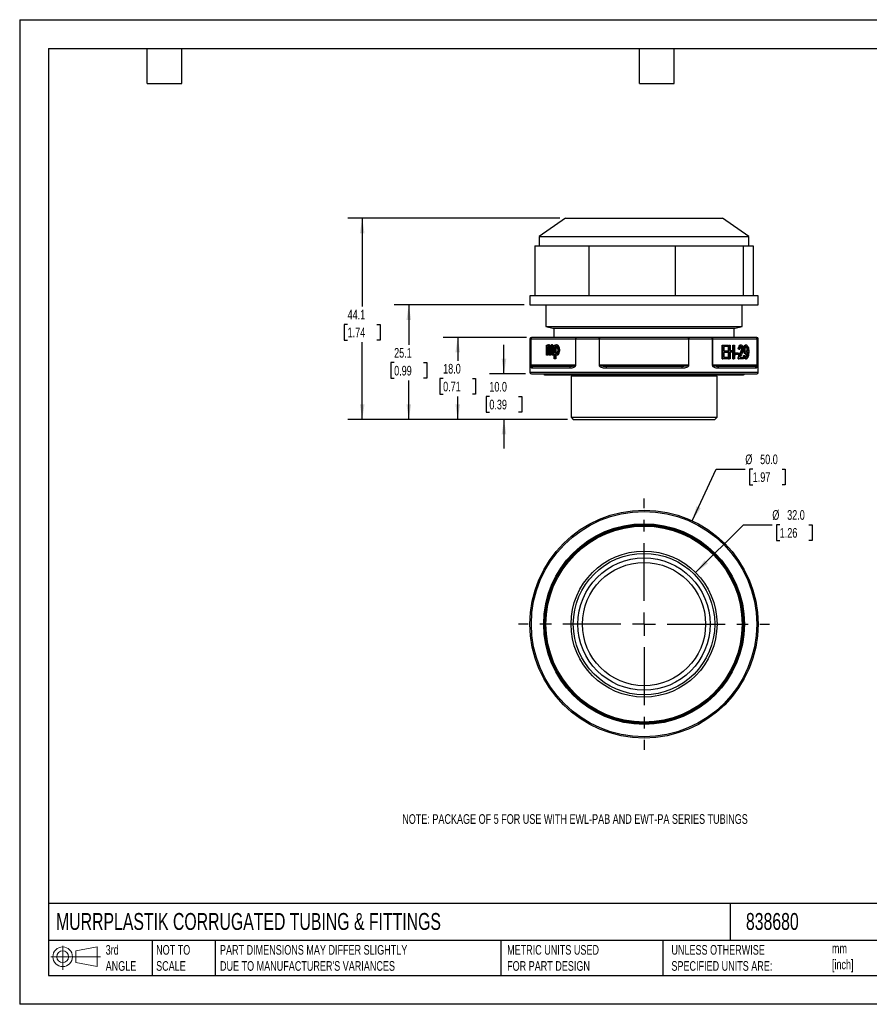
# Model space of a CAD drawing. Header units: millimetres. Extents: x 0 to 279, y 0 to 216.
# Tile 1 of 3: x 0 to 186, y 0 to 216. Entities that reach past the tile are written whole.
import ezdxf

# ---------------------------------------------------------------- set-up
doc = ezdxf.new("R2010")
doc.units = ezdxf.units.MM
doc.linetypes.add('CENTERX2', pattern=[20.32, 12.7, -2.54, 2.54, -2.54])
doc.layers.add('CENTER', color=40, linetype='CENTERX2')
doc.layers.add('DIMENSIONS', color=140, linetype='Continuous', lineweight=25)
doc.layers.add('TEXT', color=140, linetype='Continuous', lineweight=25)
doc.styles.add('SLDTEXTSTYLE0', font='TXT', dxfattribs={"width": 0.7})
doc.dimstyles.new('SLDDIMSTYLE0', dxfattribs={"dimtxt": 2.158008, "dimasz": 3.302, "dimexe": 0, "dimexo": 0.0625, "dimgap": 0.539502, "dimtad": 0, "dimtih": 1, "dimtoh": 1, "dimdec": 1, "dimrnd": 1e-09, "dimzin": 4, "dimdsep": 46, "dimtxsty": 'SLDTEXTSTYLE0', "dimsah": 1, "dimcen": 0, "dimadec": 0, "dimazin": 1, "dimtfac": 1, "dimtdec": 1, "dimtofl": 0, "dimtmove": 0, "dimatfit": 3, "dimfxl": 0, "dimfrac": 2, "dimtolj": 1, "dimtzin": 12, "dimarcsym": 0})
doc.dimstyles.new('SLDDIMSTYLE1', dxfattribs={"dimtxt": 2.158008, "dimasz": 3.302, "dimexe": 0, "dimexo": 0.0625, "dimgap": 0.539502, "dimtad": 0, "dimtih": 1, "dimtoh": 1, "dimdec": 1, "dimrnd": 1e-09, "dimzin": 4, "dimdsep": 46, "dimtxsty": 'SLDTEXTSTYLE0', "dimsah": 1, "dimcen": 0.09, "dimadec": 0, "dimazin": 1, "dimtfac": 1, "dimtdec": 1, "dimtmove": 0, "dimatfit": 0, "dimfxl": 0, "dimfrac": 2, "dimtolj": 1, "dimtzin": 12, "dimarcsym": 0})
doc.dimstyles.new('SLDDIMSTYLE2', dxfattribs={"dimtxt": 2.158008, "dimasz": 3.302, "dimexe": 0, "dimexo": 0.0625, "dimgap": 0.539502, "dimtad": 0, "dimtih": 1, "dimtoh": 1, "dimdec": 1, "dimrnd": 1e-09, "dimzin": 4, "dimdsep": 46, "dimtxsty": 'SLDTEXTSTYLE0', "dimsah": 1, "dimcen": 0.09, "dimadec": 0, "dimazin": 1, "dimtfac": 1, "dimtdec": 1, "dimtofl": 0, "dimtmove": 0, "dimatfit": 3, "dimfxl": 0, "dimfrac": 2, "dimtolj": 1, "dimtzin": 12, "dimarcsym": 0})
doc.dimstyles.new('SLDDIMSTYLE3', dxfattribs={"dimtxt": 2.158008, "dimasz": 3.302, "dimexe": 0, "dimexo": 0.0625, "dimgap": 0.539502, "dimtad": 0, "dimtih": 1, "dimtoh": 1, "dimdec": 1, "dimrnd": 1e-09, "dimzin": 12, "dimdsep": 46, "dimtxsty": 'SLDTEXTSTYLE0', "dimsah": 1, "dimcen": 0.09, "dimadec": 0, "dimazin": 3, "dimtfac": 1, "dimtdec": 1, "dimtofl": 0, "dimtmove": 0, "dimatfit": 3, "dimfxl": 0, "dimfrac": 2, "dimtolj": 1, "dimtzin": 12, "dimarcsym": 0})

# ---------------------------------------------------------------- blocks, each defined once
blk = doc.blocks.new('Block11')
at = {"color": 7, "linetype": 'Continuous', "lineweight": 18}
for p, q in [((2.59, 5.31), (2.59, 0)), ((5.48, 4.17), (10.18, 5.03)), ((10.18, 5.03), (10.18, 0.73)), ((0, 2.88), (10.87, 2.88)), ((5.48, 1.6), (5.48, 4.17)), ((5.48, 1.6), (10.18, 0.73))]:
    blk.add_line(p, q, dxfattribs=at)
for radius in [2.15, 1.29]:
    blk.add_circle((2.59, 2.88), radius, dxfattribs=at)
blk = doc.blocks.new('Block12')
at = {"color": 7, "linetype": 'Continuous'}
blk.add_blockref('Block11', (0, 0), dxfattribs=at)
blk = doc.blocks.new('_D')
at = {"layer": 'DIMENSIONS'}
for p, q in [((148.18, 94.68), (158.64, 105.14)), ((158.64, 105.14), (164.99, 105.14)), ((166.62, 105.14), (165.9, 105.14)), ((165.9, 105.14), (165.9, 101.71)), ((173.03, 105.14), (173.76, 105.14)), ((173.76, 105.14), (173.76, 101.71)), ((165.9, 101.71), (166.62, 101.71)), ((173.76, 101.71), (173.03, 101.71))]:
    blk.add_line(p, q, dxfattribs=at)
blk.add_solid([(148.18, 94.68), (150.88, 96.66), (150.16, 97.38)], dxfattribs=at)
at = {"layer": 'DIMENSIONS', "char_height": 2.117, "attachment_point": 1, "style": 'SLDTEXTSTYLE0'}
for s, insert in [('%%c', (164.99, 108.36)), ('32.0', (168.25, 108.36)), ('1.26', (166.62, 104.44))]:
    blk.add_mtext(s, dxfattribs=dict(at, insert=insert))
blk = doc.blocks.new('_D_1')
at = {"layer": 'DIMENSIONS'}
for p, q in [((147.44, 106.02), (152.72, 117.35)), ((152.72, 117.35), (159.07, 117.35)), ((160.7, 117.35), (159.98, 117.35)), ((159.98, 117.35), (159.98, 113.92)), ((167.12, 117.35), (167.84, 117.35)), ((167.84, 117.35), (167.84, 113.92)), ((159.98, 113.92), (160.7, 113.92)), ((167.84, 113.92), (167.12, 113.92))]:
    blk.add_line(p, q, dxfattribs=at)
blk.add_solid([(147.44, 106.02), (149.3, 108.8), (148.38, 109.23)], dxfattribs=at)
at = {"layer": 'DIMENSIONS', "char_height": 2.117, "attachment_point": 1, "style": 'SLDTEXTSTYLE0'}
for s, insert in [('%%c', (159.07, 120.56)), ('50.0', (162.33, 120.56)), ('1.97', (160.7, 116.65))]:
    blk.add_mtext(s, dxfattribs=dict(at, insert=insert))
blk = doc.blocks.new('SW_CENTERMARKSYMBOL_0')
at = {"layer": 'CENTER', "color": 0}
for p, q in [((0, 5.08), (0, 27.54)), ((0, 0), (0, 2.54)), ((-5.08, 0), (-27.54, 0)), ((0, 0), (-2.54, 0)), ((0, 0), (0, -2.54)), ((0, 0), (2.54, 0)), ((5.08, 0), (27.54, 0)), ((0, -5.08), (0, -27.54))]:
    blk.add_line(p, q, dxfattribs=at)
blk = doc.blocks.new('_D_2')
at = {"layer": 'DIMENSIONS'}
for p, q in [((106.17, 138.25), (106.17, 144.6)), ((110.9, 138.25), (103, 138.25)), ((102.96, 133.27), (102.24, 133.27)), ((102.24, 133.27), (102.24, 129.84)), ((109.38, 133.27), (110.1, 133.27)), ((110.1, 133.27), (110.1, 129.84)), ((102.24, 129.84), (102.96, 129.84)), ((110.1, 129.84), (109.38, 129.84)), ((120.1, 128.25), (103, 128.25)), ((106.17, 128.25), (106.17, 121.9))]:
    blk.add_line(p, q, dxfattribs=at)
for points in [[(106.17, 138.25), (106.68, 141.55), (105.66, 141.55)], [(106.17, 128.25), (105.66, 124.95), (106.68, 124.95)]]:
    blk.add_solid(points, dxfattribs=at)
at = {"layer": 'DIMENSIONS', "char_height": 2.117, "attachment_point": 1, "style": 'SLDTEXTSTYLE0'}
for s, insert in [('10.0', (102.96, 136.48)), ('0.39', (102.96, 132.57))]:
    blk.add_mtext(s, dxfattribs=dict(at, insert=insert))
blk = doc.blocks.new('_D_3')
at = {"layer": 'DIMENSIONS'}
for p, q in [((111.07, 146.25), (92.86, 146.25)), ((96.03, 146.25), (96.03, 141.13)), ((92.83, 137.22), (92.1, 137.22)), ((92.1, 137.22), (92.1, 133.79)), ((99.24, 137.22), (99.96, 137.22)), ((99.96, 137.22), (99.96, 133.79)), ((92.1, 133.79), (92.83, 133.79)), ((96.03, 128.25), (96.03, 133.3)), ((99.96, 133.79), (99.24, 133.79)), ((120.1, 128.25), (92.86, 128.25))]:
    blk.add_line(p, q, dxfattribs=at)
for points in [[(96.03, 146.25), (95.52, 142.95), (96.54, 142.95)], [(96.03, 128.25), (96.54, 131.55), (95.52, 131.55)]]:
    blk.add_solid(points, dxfattribs=at)
at = {"layer": 'DIMENSIONS', "char_height": 2.117, "attachment_point": 1, "style": 'SLDTEXTSTYLE0'}
for s, insert in [('18.0', (92.83, 140.43)), ('0.71', (92.83, 136.52))]:
    blk.add_mtext(s, dxfattribs=dict(at, insert=insert))
blk = doc.blocks.new('_D_4')
at = {"layer": 'DIMENSIONS'}
for p, q in [((110.6, 153.35), (82.12, 153.35)), ((85.3, 153.35), (85.3, 144.61)), ((82.09, 140.7), (81.37, 140.7)), ((81.37, 140.7), (81.37, 137.27)), ((88.51, 140.7), (89.23, 140.7)), ((89.23, 140.7), (89.23, 137.27)), ((81.37, 137.27), (82.09, 137.27)), ((85.3, 128.25), (85.3, 136.79)), ((89.23, 137.27), (88.51, 137.27)), ((120.1, 128.25), (82.12, 128.25))]:
    blk.add_line(p, q, dxfattribs=at)
for points in [[(85.3, 153.35), (84.79, 150.05), (85.81, 150.05)], [(85.3, 128.25), (85.81, 131.55), (84.79, 131.55)]]:
    blk.add_solid(points, dxfattribs=at)
at = {"layer": 'DIMENSIONS', "char_height": 2.117, "attachment_point": 1, "style": 'SLDTEXTSTYLE0'}
for s, insert in [('25.1', (82.09, 143.91)), ('0.99', (82.09, 140))]:
    blk.add_mtext(s, dxfattribs=dict(at, insert=insert))
blk = doc.blocks.new('_D_5')
at = {"layer": 'DIMENSIONS'}
for p, q in [((118.4, 172.35), (71.92, 172.35)), ((75.09, 172.35), (75.09, 152.99)), ((71.89, 149.08), (71.16, 149.08)), ((71.16, 149.08), (71.16, 145.65)), ((78.3, 149.08), (79.03, 149.08)), ((79.03, 149.08), (79.03, 145.65)), ((71.16, 145.65), (71.89, 145.65)), ((75.09, 128.25), (75.09, 145.17)), ((79.03, 145.65), (78.3, 145.65)), ((120.1, 128.25), (71.92, 128.25))]:
    blk.add_line(p, q, dxfattribs=at)
for points in [[(75.09, 172.35), (74.59, 169.05), (75.6, 169.05)], [(75.09, 128.25), (75.6, 131.55), (74.59, 131.55)]]:
    blk.add_solid(points, dxfattribs=at)
at = {"layer": 'DIMENSIONS', "char_height": 2.117, "attachment_point": 1, "style": 'SLDTEXTSTYLE0'}
for s, insert in [('44.1', (71.89, 152.29)), ('1.74', (71.89, 148.38))]:
    blk.add_mtext(s, dxfattribs=dict(at, insert=insert))

msp = doc.modelspace()

# ---------------------------------------------------------------- linework, layer by layer
at = {"color": 7, "linetype": 'Continuous'}
for p, q in [((0, 215.9), (0, 0)), ((0, 215.9), (279.4, 215.9)), ((279.4, 0), (0, 0))]:
    msp.add_line(p, q, dxfattribs=at)
for p, q in [((119.67, 172.35), (113.87, 168.35)), ((119.67, 172.35), (154.07, 172.35)), ((159.87, 168.35), (154.07, 172.35)), ((112.93, 166.35), (112.93, 155.35)), ((112.93, 166.35), (118.85, 166.35)), ((113.87, 168.35), (113.87, 166.35)), ((113.87, 168.35), (159.87, 168.35)), ((118.85, 166.35), (124.77, 166.35)), ((124.77, 166.35), (124.77, 155.35)), ((124.77, 166.35), (134.24, 166.35)), ((134.24, 166.35), (143.7, 166.35)), ((143.7, 166.35), (143.7, 155.35)), ((143.7, 166.35), (151.17, 166.35)), ((151.17, 166.35), (158.63, 166.35)), ((158.63, 166.35), (158.63, 155.35)), ((158.63, 166.35), (159.72, 166.35)), ((159.72, 166.35), (160.81, 166.35)), ((159.87, 166.35), (159.87, 168.35)), ((160.81, 166.35), (160.81, 155.35)), ((111.87, 155.35), (111.87, 153.35)), ((161.87, 155.35), (111.87, 155.35)), ((111.87, 153.35), (161.87, 153.35)), ((115.37, 153.35), (115.37, 148.65)), ((158.37, 148.65), (158.37, 153.35)), ((161.87, 153.35), (161.87, 155.35)), ((115.37, 148.65), (116.87, 148.25)), ((115.37, 148.65), (136.87, 148.65)), ((116.87, 148.25), (136.87, 148.25)), ((117.12, 148.25), (117.12, 146.25)), ((136.87, 148.65), (158.37, 148.65)), ((136.87, 148.25), (156.87, 148.25)), ((156.62, 146.25), (156.62, 148.25)), ((156.87, 148.25), (158.37, 148.65)), ((111.87, 145.95), (111.87, 138.55)), ((111.87, 145.95), (112.04, 145.95)), ((112.04, 145.95), (112.04, 140.15)), ((112.04, 145.95), (112.08, 145.95)), ((112.08, 140.15), (112.08, 145.95)), ((112.08, 145.95), (121.82, 145.95)), ((112.34, 146.25), (112.17, 146.25)), ((122.08, 146.25), (112.34, 146.25)), ((121.82, 145.95), (121.82, 140.15)), ((121.82, 145.95), (121.9, 145.95)), ((121.9, 140.15), (121.9, 145.95)), ((121.9, 145.95), (127.01, 145.95)), ((127.13, 146.25), (122.08, 146.25)), ((127.01, 145.95), (127.01, 140.15)), ((127.01, 145.95), (127.13, 145.95)), ((127.13, 146.25), (127.13, 145.95)), ((146.6, 146.25), (127.13, 146.25)), ((127.13, 140.15), (127.13, 145.95)), ((127.13, 145.95), (146.6, 145.95)), ((146.6, 145.95), (146.6, 146.25)), ((151.66, 146.25), (146.6, 146.25)), ((146.6, 145.95), (146.6, 140.15)), ((146.6, 145.95), (146.72, 145.95)), ((146.72, 140.15), (146.72, 145.95)), ((146.72, 145.95), (151.84, 145.95)), ((161.39, 146.25), (151.66, 146.25)), ((151.84, 145.95), (151.84, 140.15)), ((151.84, 145.95), (151.92, 145.95)), ((151.92, 140.15), (151.92, 145.95)), ((151.92, 145.95), (161.65, 145.95)), ((161.57, 146.25), (161.39, 146.25)), ((161.65, 145.95), (161.65, 140.15)), ((161.65, 145.95), (161.69, 145.95)), ((161.69, 140.15), (161.69, 145.95)), ((161.69, 145.95), (161.87, 145.95)), ((161.87, 138.55), (161.87, 145.95)), ((115.46, 142.35), (115.46, 144.53)), ((115.46, 144.53), (115.62, 144.53)), ((115.62, 144.53), (115.62, 144.22)), ((115.8, 144.53), (115.62, 144.53)), ((115.64, 143.48), (115.64, 142.35)), ((115.82, 143.48), (115.64, 143.48)), ((115.8, 144.53), (115.8, 144.49)), ((115.82, 143.48), (115.82, 142.35)), ((116.13, 144.58), (115.95, 144.58)), ((116.1, 142.35), (116.1, 143.77)), ((116.29, 143.62), (116.29, 142.35)), ((116.46, 143.62), (116.29, 143.62)), ((116.46, 143.62), (116.46, 142.35)), ((116.77, 144.58), (116.6, 144.58)), ((116.75, 142.35), (116.75, 143.72)), ((116.93, 143.85), (116.93, 142.35)), ((117.11, 143.85), (116.93, 143.85)), ((117.11, 143.85), (117.11, 142.35)), ((117.2, 141.52), (117.2, 144.53)), ((117.2, 144.53), (117.37, 144.53)), ((117.37, 144.53), (117.37, 144.25)), ((117.55, 144.53), (117.37, 144.53)), ((117.54, 143.43), (117.37, 143.43)), ((117.39, 142.58), (117.39, 141.52)), ((117.86, 144.58), (117.69, 144.58)), ((118.32, 143.46), (118.15, 143.46)), ((153.98, 141.57), (153.98, 144.57)), ((153.98, 144.57), (154.16, 144.57)), ((154.16, 141.57), (154.16, 144.57)), ((154.16, 144.57), (155.24, 144.57)), ((155.24, 144.21), (154.35, 144.21)), ((154.35, 144.21), (154.35, 143.3)), ((154.35, 143.3), (155.19, 143.3)), ((155.19, 142.94), (154.35, 142.94)), ((154.35, 142.94), (154.35, 141.92)), ((155.19, 143.3), (155.19, 142.94)), ((155.24, 144.57), (155.24, 144.21)), ((155.38, 141.57), (155.38, 144.57)), ((155.38, 144.57), (155.56, 144.57)), ((155.56, 141.57), (155.56, 144.57)), ((155.56, 144.57), (155.76, 144.57)), ((155.76, 144.57), (155.76, 143.34)), ((155.76, 143.34), (156.53, 143.34)), ((156.53, 142.98), (155.76, 142.98)), ((155.76, 142.98), (155.76, 141.57)), ((156.36, 143.34), (156.36, 144.57)), ((156.36, 144.57), (156.53, 144.57)), ((156.36, 141.57), (156.36, 142.98)), ((156.53, 143.34), (156.53, 144.57)), ((156.53, 144.57), (156.73, 144.57)), ((156.53, 141.57), (156.53, 142.98)), ((156.73, 144.57), (156.73, 141.57)), ((156.79, 142.47), (156.79, 142.84)), ((156.79, 142.84), (156.97, 142.84)), ((156.97, 142.47), (156.97, 142.84)), ((156.97, 142.84), (157.53, 142.84)), ((157.71, 143.67), (157.52, 143.71)), ((157.52, 143.71), (157.7, 143.71)), ((157.53, 142.84), (157.53, 142.47)), ((157.89, 143.67), (157.7, 143.71)), ((157.71, 143.67), (157.89, 143.67)), ((157.87, 142.68), (158.05, 142.68)), ((158.01, 144.58), (158.18, 144.58)), ((158.29, 143.76), (158.46, 143.76)), ((158.68, 143.57), (158.85, 143.57)), ((159.12, 142.59), (159.29, 142.59)), ((159.15, 144.58), (159.32, 144.58)), ((159.46, 143.59), (159.63, 143.59)), ((159.62, 142.91), (159.65, 142.91)), ((115.64, 142.35), (115.46, 142.35)), ((115.82, 142.35), (115.64, 142.35)), ((116.29, 142.35), (116.1, 142.35)), ((116.46, 142.35), (116.29, 142.35)), ((116.93, 142.35), (116.75, 142.35)), ((117.11, 142.35), (116.93, 142.35)), ((117.39, 141.52), (117.2, 141.52)), ((117.56, 141.52), (117.39, 141.52)), ((117.56, 142.36), (117.56, 141.52)), ((117.85, 142.31), (117.67, 142.31)), ((153.98, 141.57), (154.16, 141.57)), ((155.28, 141.57), (154.16, 141.57)), ((154.35, 141.92), (155.28, 141.92)), ((155.28, 141.92), (155.28, 141.57)), ((155.38, 141.57), (155.56, 141.57)), ((155.76, 141.57), (155.56, 141.57)), ((156.36, 141.57), (156.53, 141.57)), ((156.73, 141.57), (156.53, 141.57)), ((156.79, 142.47), (156.97, 142.47)), ((157.53, 142.47), (156.97, 142.47)), ((157.49, 141.57), (157.66, 141.57)), ((157.51, 141.83), (157.68, 141.83)), ((158.65, 141.57), (157.66, 141.57)), ((157.92, 141.92), (158.65, 141.92)), ((158.65, 141.92), (158.65, 141.57)), ((158.7, 142.26), (158.88, 142.3)), ((158.7, 142.26), (158.88, 142.26)), ((158.88, 142.26), (159.06, 142.3)), ((158.88, 142.3), (159.06, 142.3)), ((159.13, 141.52), (159.3, 141.52)), ((161.87, 138.55), (111.87, 138.55)), ((112.08, 140.15), (112.04, 140.15)), ((121.82, 140.15), (112.08, 140.15)), ((112.17, 138.25), (161.57, 138.25)), ((112.3, 139.55), (120.59, 139.55)), ((120.79, 139.85), (112.59, 139.85)), ((120.9, 139.86), (120.79, 139.85)), ((121.82, 140.15), (121.9, 140.15)), ((127.13, 140.15), (127.01, 140.15)), ((146.6, 140.15), (127.13, 140.15)), ((128.57, 139.55), (145.16, 139.55)), ((145.06, 139.85), (128.67, 139.85)), ((145.23, 139.86), (145.06, 139.85)), ((146.6, 140.15), (146.72, 140.15)), ((151.92, 140.15), (151.84, 140.15)), ((161.65, 140.15), (151.92, 140.15)), ((161.14, 139.85), (152.95, 139.85)), ((153.14, 139.55), (161.44, 139.55)), ((161.2, 139.86), (161.14, 139.85)), ((161.65, 140.15), (161.69, 140.15)), ((115.07, 138.05), (158.67, 138.05)), ((120.87, 137.75), (120.87, 128.75)), ((152.87, 137.75), (120.87, 137.75)), ((121.37, 138.05), (121.37, 137.75)), ((152.37, 137.75), (152.37, 138.05)), ((152.87, 128.75), (152.87, 137.75)), ((120.87, 128.75), (121.37, 128.25)), ((120.87, 128.75), (152.87, 128.75)), ((121.37, 128.25), (152.37, 128.25)), ((152.37, 128.25), (152.87, 128.75))]:
    msp.add_line(p, q)
at = {"flags": 128}
for points in [[(122.08, 146.25), (122.04, 146.24), (122.01, 146.23), (121.98, 146.2), (121.95, 146.16), (121.93, 146.12), (121.91, 146.06), (121.9, 146.01), (121.9, 145.95)], [(127.01, 145.95), (127.01, 146.01), (127.02, 146.06), (127.03, 146.12), (127.05, 146.16), (127.07, 146.2), (127.09, 146.23), (127.11, 146.24), (127.13, 146.25)], [(146.6, 146.25), (146.63, 146.24), (146.65, 146.23), (146.67, 146.2), (146.69, 146.16), (146.7, 146.12), (146.71, 146.06), (146.72, 146.01), (146.72, 145.95)], [(151.84, 145.95), (151.83, 146.01), (151.82, 146.06), (151.81, 146.12), (151.78, 146.16), (151.76, 146.2), (151.73, 146.23), (151.69, 146.24), (151.66, 146.25)], [(128.67, 139.85), (128.65, 139.84), (128.63, 139.83), (128.61, 139.8), (128.6, 139.76), (128.59, 139.72), (128.58, 139.66), (128.57, 139.61), (128.57, 139.55)], [(145.06, 139.85), (145.08, 139.84), (145.1, 139.83), (145.12, 139.8), (145.14, 139.76), (145.15, 139.72), (145.16, 139.66), (145.16, 139.61), (145.16, 139.55)], [(152.95, 139.85), (152.98, 139.84), (153.02, 139.83), (153.06, 139.8), (153.08, 139.76), (153.11, 139.72), (153.13, 139.66), (153.14, 139.61), (153.14, 139.55)]]:
    msp.add_lwpolyline(points, dxfattribs=at)
for radius in [25, 24.7, 22, 21.8, 21.7, 21.5, 16, 15.5, 14.5, 13.5]:
    msp.add_circle((136.87, 83.37), radius)
for centre, radius, start, end in [((112.17, 145.95), 0.3, 90, 180), ((112.34, 145.95), 0.299, 90.202, 180.2006), ((112.36, 145.97), 0.282, 94.4019, 183.8113), ((122.1, 145.97), 0.282, 94.4019, 183.8113), ((151.64, 145.97), 0.282, 356.1887, 85.5981), ((161.37, 145.97), 0.282, 356.1887, 85.5981), ((161.39, 145.95), 0.299, 359.7994, 89.798), ((161.57, 145.95), 0.3, 0, 90), ((112.17, 138.55), 0.3, 180, 270), ((112.59, 139.55), 0.297, 90.4989, 180.4904), ((115.07, 138.25), 0.2, 180, 270), ((120.88, 139.59), 0.287, 116.2634, 187.4798), ((158.67, 138.25), 0.2, 270, 0), ((161.14, 139.55), 0.297, 359.5096, 89.5011), ((161.57, 138.55), 0.3, 270, 0)]:
    msp.add_arc(centre, radius, start, end)
for points in [[(115.62, 144.22), (115.67, 144.38), (115.84, 144.58), (115.95, 144.58)], [(116.1, 143.77), (116.1, 144.01), (116.01, 144.26), (115.91, 144.26)], [(115.95, 144.58), (116.07, 144.58), (116.23, 144.38), (116.26, 144.2)], [(116.26, 144.2), (116.35, 144.45), (116.46, 144.58), (116.6, 144.58)], [(116.55, 144.26), (116.44, 144.26), (116.29, 143.95), (116.29, 143.62)], [(116.6, 144.58), (116.76, 144.58), (116.93, 144.22), (116.93, 143.85)], [(116.77, 144.58), (116.93, 144.58), (117.11, 144.22), (117.11, 143.85)], [(117.37, 144.25), (117.43, 144.41), (117.58, 144.58), (117.69, 144.58)], [(117.37, 143.43), (117.37, 143.85), (117.55, 144.29), (117.67, 144.29)], [(117.66, 142.61), (117.54, 142.61), (117.37, 143.01), (117.37, 143.43)], [(117.67, 142.31), (117.58, 142.31), (117.44, 142.46), (117.39, 142.58)], [(117.96, 143.46), (117.96, 143.02), (117.78, 142.61), (117.66, 142.61)], [(117.67, 144.29), (117.79, 144.29), (117.96, 143.88), (117.96, 143.46)], [(157.51, 141.83), (157.55, 142.03), (157.71, 142.42), (157.87, 142.68)], [(157.52, 143.71), (157.54, 144.14), (157.8, 144.58), (158.01, 144.58)], [(157.68, 141.83), (157.72, 142.03), (157.89, 142.42), (158.05, 142.68)], [(157.7, 143.71), (157.72, 144.14), (157.97, 144.58), (158.18, 144.58)], [(157.87, 142.68), (158.12, 143.08), (158.29, 143.55), (158.29, 143.76)], [(158.18, 144.28), (158.05, 144.28), (157.89, 143.96), (157.89, 143.67)], [(158.21, 142.5), (158.04, 142.22), (157.95, 142.02), (157.92, 141.92)], [(158.05, 142.68), (158.29, 143.08), (158.46, 143.55), (158.46, 143.76)], [(158.18, 144.58), (158.4, 144.58), (158.65, 144.1), (158.65, 143.75)], [(158.46, 143.76), (158.46, 143.98), (158.3, 144.28), (158.18, 144.28)], [(158.68, 143.57), (158.68, 144.02), (158.95, 144.58), (159.15, 144.58)], [(159.12, 142.59), (158.93, 142.59), (158.68, 143.13), (158.68, 143.57)], [(158.85, 143.57), (158.85, 144.02), (159.12, 144.58), (159.32, 144.58)], [(159.29, 142.59), (159.11, 142.59), (158.85, 143.13), (158.85, 143.57)], [(159.04, 143.56), (159.04, 143.88), (159.22, 144.28), (159.34, 144.28)], [(159.34, 142.91), (159.21, 142.91), (159.04, 143.27), (159.04, 143.56)], [(159.65, 142.98), (159.6, 142.81), (159.41, 142.59), (159.29, 142.59)], [(159.34, 144.28), (159.46, 144.28), (159.63, 143.9), (159.63, 143.59)], [(159.63, 143.59), (159.63, 143.27), (159.47, 142.91), (159.34, 142.91)], [(159.65, 142.91), (159.65, 142.92), (159.65, 142.95), (159.65, 142.98)], [(157.49, 141.57), (157.49, 141.66), (157.49, 141.74), (157.51, 141.83)], [(157.66, 141.57), (157.66, 141.66), (157.67, 141.74), (157.68, 141.83)], [(159.13, 141.52), (158.95, 141.52), (158.73, 141.91), (158.7, 142.26)], [(159.3, 141.52), (159.12, 141.52), (158.9, 141.91), (158.88, 142.26)], [(159.06, 142.3), (159.08, 142.05), (159.21, 141.82), (159.3, 141.82)]]:
    msp.add_open_spline(points, degree=3)
for points, knots in [([(115.91, 144.26), (115.89, 144.26), (115.85, 144.24), (115.79, 144.16), (115.76, 144.1), (115.7, 143.96), (115.68, 143.87), (115.65, 143.68), (115.64, 143.58), (115.64, 143.48)], [0, 0, 0, 0, 0.25, 0.25, 0.5, 0.5, 0.75, 0.75, 1, 1, 1, 1]), ([(116, 144.19), (115.98, 144.17), (115.93, 144.11), (115.88, 143.99), (115.83, 143.78), (115.82, 143.6), (115.82, 143.48)], [0, 0, 0, 0, 0.159059, 0.364216, 0.58033, 1, 1, 1, 1]), ([(116.13, 144.58), (116.16, 144.57), (116.24, 144.55), (116.31, 144.47), (116.34, 144.41), (116.35, 144.4)], [0, 0, 0, 0, 0.4395, 0.905322, 1, 1, 1, 1]), ([(116.64, 144.2), (116.62, 144.18), (116.58, 144.14), (116.53, 144.01), (116.47, 143.83), (116.47, 143.69), (116.46, 143.62)], [0, 0, 0, 0, 0.1456, 0.390514, 0.692715, 1, 1, 1, 1]), ([(116.75, 143.72), (116.75, 143.87), (116.73, 144), (116.65, 144.2), (116.6, 144.26), (116.55, 144.26)], [0, 0, 0, 0, 0.5, 0.5, 1, 1, 1, 1]), ([(117.76, 144.22), (117.74, 144.21), (117.69, 144.14), (117.63, 143.96), (117.56, 143.71), (117.55, 143.52), (117.54, 143.43)], [0, 0, 0, 0, 0.091642, 0.39867, 0.699167, 1, 1, 1, 1]), ([(117.54, 143.43), (117.55, 143.31), (117.57, 143.09), (117.64, 142.85), (117.71, 142.72), (117.74, 142.68), (117.75, 142.67)], [0, 0, 0, 0, 0.389728, 0.75876, 0.931391, 1, 1, 1, 1]), ([(118.15, 143.46), (118.15, 143.35), (118.13, 143.21), (118.08, 142.94), (118.03, 142.81), (117.94, 142.57), (117.88, 142.48), (117.77, 142.34), (117.72, 142.31), (117.67, 142.31)], [0, 0, 0, 0, 0.25, 0.25, 0.5, 0.5, 0.75, 0.75, 1, 1, 1, 1]), ([(117.69, 144.58), (117.73, 144.58), (117.79, 144.54), (117.9, 144.41), (117.95, 144.31), (118.04, 144.08), (118.08, 143.95), (118.13, 143.69), (118.15, 143.56), (118.15, 143.46)], [0, 0, 0, 0, 0.25, 0.25, 0.5, 0.5, 0.75, 0.75, 1, 1, 1, 1]), ([(118.32, 143.46), (118.32, 143.44), (118.32, 143.39), (118.31, 143.32), (118.31, 143.24), (118.29, 143.17), (118.27, 143.04), (118.23, 142.88), (118.17, 142.7), (118.09, 142.54), (118.03, 142.44), (117.97, 142.37), (117.93, 142.34), (117.89, 142.31), (117.86, 142.31), (117.85, 142.31)], [0, 0, 0, 0, 0.0428524, 0.0878311, 0.1352606, 0.1854179, 0.2385372, 0.3789229, 0.5223562, 0.6555388, 0.7816858, 0.8413088, 0.8972459, 0.9521431, 1, 1, 1, 1]), ([(117.86, 144.58), (117.87, 144.58), (117.89, 144.57), (117.92, 144.56), (117.96, 144.54), (117.99, 144.5), (118.04, 144.45), (118.11, 144.35), (118.18, 144.19), (118.24, 144.01), (118.28, 143.84), (118.3, 143.69), (118.32, 143.57), (118.32, 143.5), (118.32, 143.46)], [0, 0, 0, 0, 0.0394648, 0.081156, 0.1257694, 0.1738742, 0.2259252, 0.3509508, 0.4850778, 0.6255639, 0.7656036, 0.8509997, 0.928735, 1, 1, 1, 1]), ([(158.29, 143.76), (158.28, 143.8), (158.28, 143.9), (158.23, 144.02), (158.17, 144.15), (158.12, 144.2), (158.09, 144.23)], [0, 0, 0, 0, 0.206304, 0.446198, 0.705499, 1, 1, 1, 1]), ([(158.65, 143.75), (158.65, 143.63), (158.61, 143.42), (158.46, 142.97), (158.34, 142.72), (158.21, 142.5)], [0, 0, 0, 0, 0.5, 0.5, 1, 1, 1, 1]), ([(159.22, 141.87), (159.24, 141.9), (159.29, 141.96), (159.35, 142.1), (159.42, 142.33), (159.46, 142.53), (159.46, 142.67), (159.47, 142.69)], [0, 0, 0, 0, 0.153004, 0.350991, 0.573276, 0.948918, 1, 1, 1, 1]), ([(159.25, 142.96), (159.27, 142.99), (159.32, 143.04), (159.39, 143.18), (159.44, 143.37), (159.45, 143.51), (159.46, 143.59)], [0, 0, 0, 0, 0.1879262, 0.432535, 0.7243959, 1, 1, 1, 1]), ([(159.46, 143.59), (159.45, 143.68), (159.43, 143.87), (159.36, 144.06), (159.3, 144.18), (159.27, 144.21), (159.26, 144.22)], [0, 0, 0, 0, 0.359286, 0.737936, 0.924908, 1, 1, 1, 1]), ([(159.84, 143.13), (159.84, 142.94), (159.82, 142.73), (159.76, 142.35), (159.72, 142.17), (159.61, 141.86), (159.55, 141.73), (159.42, 141.56), (159.35, 141.52), (159.3, 141.52)], [0, 0, 0, 0, 0.25, 0.25, 0.5, 0.5, 0.75, 0.75, 1, 1, 1, 1]), ([(159.3, 141.82), (159.34, 141.82), (159.38, 141.85), (159.47, 141.97), (159.51, 142.06), (159.58, 142.28), (159.6, 142.41), (159.64, 142.68), (159.65, 142.81), (159.65, 142.91)], [0, 0, 0, 0, 0.25, 0.25, 0.5, 0.5, 0.75, 0.75, 1, 1, 1, 1]), ([(159.32, 144.58), (159.37, 144.58), (159.43, 144.54), (159.55, 144.39), (159.61, 144.28), (159.72, 144.01), (159.76, 143.85), (159.82, 143.5), (159.84, 143.31), (159.84, 143.13)], [0, 0, 0, 0, 0.25, 0.25, 0.5, 0.5, 0.75, 0.75, 1, 1, 1, 1]), ([(112.04, 140.15), (112.04, 140.11), (112.04, 140.07), (112.05, 140), (112.05, 139.97), (112.06, 139.88), (112.07, 139.84), (112.1, 139.73), (112.12, 139.68), (112.18, 139.57), (112.24, 139.55), (112.3, 139.55)], [0, 0, 0, 0, 0.0625, 0.0625, 0.125, 0.125, 0.25, 0.25, 0.5, 0.5, 1, 1, 1, 1]), ([(112.59, 139.85), (112.49, 139.85), (112.39, 139.86), (112.25, 139.92), (112.2, 139.94), (112.14, 140), (112.12, 140.02), (112.09, 140.07), (112.08, 140.11), (112.08, 140.15)], [0, 0, 0, 0, 0.5, 0.5, 0.75, 0.75, 0.875, 0.875, 1, 1, 1, 1]), ([(120.59, 139.55), (120.83, 139.55), (121.08, 139.57), (121.44, 139.68), (121.56, 139.73), (121.72, 139.84), (121.78, 139.88), (121.84, 139.97), (121.86, 140), (121.89, 140.07), (121.9, 140.11), (121.9, 140.15)], [0, 0, 0, 0, 0.5, 0.5, 0.75, 0.75, 0.875, 0.875, 0.9375, 0.9375, 1, 1, 1, 1]), ([(120.93, 139.85), (120.9, 139.85), (120.84, 139.85), (120.78, 139.84), (120.75, 139.84)], [0, 0, 0, 0, 0.49903, 1, 1, 1, 1]), ([(121.82, 140.15), (121.82, 140.14), (121.81, 140.12), (121.8, 140.09), (121.75, 140.03), (121.59, 139.95), (121.3, 139.87), (121.05, 139.86), (120.9, 139.86)], [0, 0, 0, 0, 0.0164576, 0.0350538, 0.083832, 0.2219774, 0.5135085, 1, 1, 1, 1]), ([(127.01, 140.15), (127.01, 140.11), (127.02, 140.07), (127.05, 140), (127.08, 139.97), (127.15, 139.88), (127.21, 139.84), (127.4, 139.73), (127.55, 139.68), (127.97, 139.57), (128.27, 139.55), (128.57, 139.55)], [0, 0, 0, 0, 0.0625, 0.0625, 0.125, 0.125, 0.25, 0.25, 0.5, 0.5, 1, 1, 1, 1]), ([(128.67, 139.85), (128.38, 139.85), (128.08, 139.86), (127.66, 139.92), (127.52, 139.94), (127.33, 140), (127.27, 140.02), (127.17, 140.07), (127.13, 140.11), (127.13, 140.15)], [0, 0, 0, 0, 0.5, 0.5, 0.75, 0.75, 0.875, 0.875, 1, 1, 1, 1]), ([(145.29, 139.85), (145.25, 139.85), (145.18, 139.85), (145.12, 139.84), (145.08, 139.84)], [0, 0, 0, 0, 0.499032, 1, 1, 1, 1]), ([(145.16, 139.55), (145.46, 139.55), (145.76, 139.57), (146.19, 139.68), (146.33, 139.73), (146.52, 139.84), (146.58, 139.88), (146.66, 139.97), (146.68, 140), (146.71, 140.07), (146.72, 140.11), (146.72, 140.15)], [0, 0, 0, 0, 0.5, 0.5, 0.75, 0.75, 0.875, 0.875, 0.9375, 0.9375, 1, 1, 1, 1]), ([(146.6, 140.15), (146.6, 140.14), (146.6, 140.12), (146.58, 140.09), (146.5, 140.03), (146.28, 139.95), (145.84, 139.87), (145.47, 139.86), (145.23, 139.86)], [0, 0, 0, 0, 0.016458, 0.035054, 0.083832, 0.221977, 0.513503, 1, 1, 1, 1]), ([(151.84, 140.15), (151.84, 140.11), (151.85, 140.07), (151.87, 140), (151.89, 139.97), (151.96, 139.88), (152.01, 139.84), (152.18, 139.73), (152.3, 139.68), (152.66, 139.57), (152.9, 139.55), (153.14, 139.55)], [0, 0, 0, 0, 0.0625, 0.0625, 0.125, 0.125, 0.25, 0.25, 0.5, 0.5, 1, 1, 1, 1]), ([(152.95, 139.85), (152.76, 139.85), (152.56, 139.86), (152.28, 139.92), (152.18, 139.94), (152.05, 140), (152.01, 140.02), (151.94, 140.07), (151.92, 140.11), (151.92, 140.15)], [0, 0, 0, 0, 0.5, 0.5, 0.75, 0.75, 0.875, 0.875, 1, 1, 1, 1]), ([(161.65, 140.15), (161.65, 140.14), (161.65, 140.12), (161.65, 140.09), (161.62, 140.03), (161.55, 139.95), (161.41, 139.87), (161.28, 139.86), (161.2, 139.86)], [0, 0, 0, 0, 0.016458, 0.035054, 0.083832, 0.221977, 0.513509, 1, 1, 1, 1]), ([(161.22, 139.85), (161.22, 139.85), (161.21, 139.85), (161.2, 139.84), (161.2, 139.84)], [0, 0, 0, 0, 0.49903, 1, 1, 1, 1]), ([(161.44, 139.55), (161.5, 139.55), (161.55, 139.57), (161.62, 139.68), (161.64, 139.73), (161.67, 139.84), (161.67, 139.88), (161.68, 139.97), (161.69, 140), (161.69, 140.07), (161.69, 140.11), (161.69, 140.15)], [0, 0, 0, 0, 0.5, 0.5, 0.75, 0.75, 0.875, 0.875, 0.9375, 0.9375, 1, 1, 1, 1])]:
    msp.add_open_spline(points, degree=3, knots=knots)
at = {"layer": 'TEXT'}
for p, q in [((6.35, 209.55), (273.05, 209.55)), ((6.35, 209.55), (6.35, 6.35)), ((27.94, 201.93), (27.94, 209.55)), ((35.56, 201.93), (35.56, 209.55)), ((135.89, 201.93), (135.89, 209.55)), ((143.51, 201.93), (143.51, 209.55)), ((27.94, 201.93), (35.56, 201.93)), ((135.89, 201.93), (143.51, 201.93)), ((273.05, 22.13), (6.35, 22.13)), ((155.76, 22.13), (155.76, 13.97)), ((273.05, 13.97), (6.35, 13.97)), ((29.04, 13.97), (29.04, 6.35)), ((42.84, 13.97), (42.84, 6.35)), ((105.48, 13.97), (105.48, 6.35)), ((141, 13.97), (141, 6.35)), ((6.35, 6.35), (273.05, 6.35))]:
    msp.add_line(p, q, dxfattribs=at)

# ---------------------------------------------------------------- block references
at = {"layer": 'CENTER'}
msp.add_blockref('SW_CENTERMARKSYMBOL_0', (136.87, 83.37), dxfattribs=at)
at = {"layer": 'TEXT'}
msp.add_blockref('Block12', (6.84, 7.55), dxfattribs=at)

# ---------------------------------------------------------------- texts
at = {"layer": 'DIMENSIONS', "insert": (83.87, 41.69), "char_height": 2.1167, "attachment_point": 1, "style": 'SLDTEXTSTYLE0'}
msp.add_mtext('NOTE: PACKAGE OF 5 FOR USE WITH EWL-PAB AND EWT-PA SERIES TUBINGS', dxfattribs=at)
at = {"layer": 'TEXT', "attachment_point": 1, "style": 'SLDTEXTSTYLE0'}
for s, insert, char_height in [('MURRPLASTIK CORRUGATED TUBING & FITTINGS', (7.97, 20.02), 3.7042), ('838680', (159.21, 20.02), 3.704), ('3rd^JANGLE', (18.85, 13), 2.117), ('NOT TO^JSCALE', (29.91, 13), 2.1167), ("PART DIMENSIONS MAY DIFFER SLIGHTLY ^JDUE TO MANUFACTURER'S VARIANCES", (43.91, 13), 2.1167), ('METRIC UNITS USED ^JFOR PART DESIGN', (106.85, 13), 2.1167), ('UNLESS OTHERWISE ^JSPECIFIED UNITS ARE:', (142.87, 13), 2.1167), ('mm^J[inch]', (178.06, 13.33), 2.117)]:
    msp.add_mtext(s, dxfattribs=dict(at, insert=insert, char_height=char_height))

# ---------------------------------------------------------------- dimensions: what is measured, and where the dimension line sits
at = {"layer": 'DIMENSIONS'}
for base, p2, dimstyle, picture, middle in [((75.09, 172.35), (119.67, 172.35), 'SLDDIMSTYLE3', '_D_5', (75.09, 149.08)), ((85.3, 153.35), (111.87, 153.35), 'SLDDIMSTYLE3', '_D_4', (85.3, 140.7)), ((96.03, 146.25), (112.34, 146.25), 'SLDDIMSTYLE2', '_D_3', (96.03, 137.22)), ((106.17, 138.25), (112.17, 138.25), 'SLDDIMSTYLE1', '_D_2', (106.17, 133.27))]:
    dim = msp.add_linear_dim(base=base, p1=(121.37, 128.25), p2=p2, angle=90, dimstyle=dimstyle, dxfattribs=at)
    dim.commit()
    dim.dimension.update_dxf_attribs({"geometry": picture, "text_midpoint": middle, "dimtype": 160})
for p1, p2, picture, middle in [((126.3, 60.71), (147.44, 106.02), '_D_1', (163.91, 117.35)), ((125.55, 72.05), (148.18, 94.68), '_D', (169.83, 105.14))]:
    dim = msp.add_diameter_dim_2p(p1=p1, p2=p2, dimstyle='SLDDIMSTYLE0', dxfattribs=at)
    dim.commit()
    dim.dimension.update_dxf_attribs({"geometry": picture, "text_midpoint": middle, "dimtype": 163})

doc.saveas('drawing.dxf')
